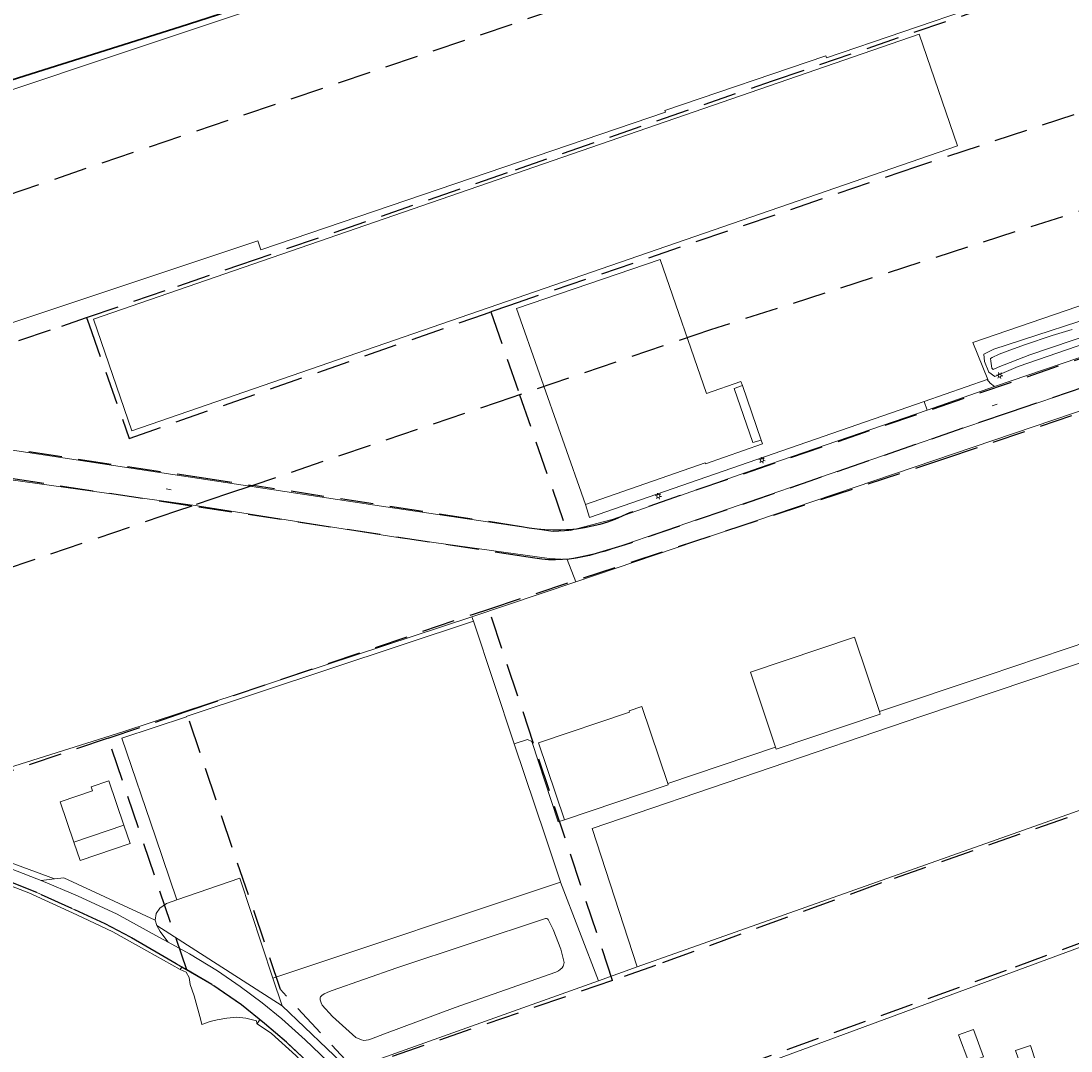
# Model space of a CAD drawing. Header units: metres. Extents: x 89872 to 94585, y 463299 to 469000.
# Tile 170 of 230: x 90567 to 90767, y 466209 to 466406. Entities that reach past the tile are written whole.
import ezdxf
from ezdxf.enums import TextEntityAlignment as Align

# ---------------------------------------------------------------- set-up
doc = ezdxf.new("R2010")
doc.units = ezdxf.units.M
doc.linetypes.add('HIDDEN', pattern=[9.525, 6.35, -3.175])
doc.layers.get('0').update_dxf_attribs({"linetype": 'CONTINUOUS'})
for name, color, linetype, lineweight in [('B-WE-GR-BEPLANTING_CULTUUR-G', 251, 'CONTINUOUS', 13), ('B-WE-IE-TERREINAFSCHEIDING-G', 251, 'CONTINUOUS', 13), ('B-WE-IE-TERREINAFSCHEIDING_KUNSTMATIG_HEKWERK-G', 251, 'CONTINUOUS', 13), ('B-WE-KL-ET_LS_OV_LICHTMAST-S', 251, 'CONTINUOUS', 13), ('B-WE-OG-TOPOGRAFIE_BEBOUWING-GV', 251, 'CONTINUOUS', 13), ('B-WE-OG-TOPOGRAFIE_BEBOUWING_LUIFEL-GV', 251, 'CONTINUOUS', 13), ('B-WE-OG-TOPOGRAFIE_HUISNUMMER-T25', 251, 'CONTINUOUS', 13), ('B-WE-OG-TOPOGRAFIE_STRAATNAAM-T18', 251, 'CONTINUOUS', 13), ('B-WE-OG-TOPOGRAFIE_WATER-GV', 251, 'CONTINUOUS', 13), ('B-WE-VH-VERHARDING-GV', 251, 'CONTINUOUS', 13), ('G04', 7, 'gemeentegr', 35), ('K_BALUSTRADE_0', 251, 'CONTINUOUS', 13), ('Percelen', 10, 'HIDDEN', 25)]:
    doc.layers.add(name, color=color, linetype=linetype, lineweight=lineweight)
doc.styles.get("Standard").update_dxf_attribs({"font": 'isocp.shx'})
doc.linetypes.add('gemeentegr', pattern='A,1,-2.25,[1,RTW.shx,S=1.25,R=0,X=0,Y=0],-2.25', length=5.5)

# ---------------------------------------------------------------- blocks, each defined once
blk = doc.blocks.new('OGT_BLOK2_AUTOCAD_OD_1_FMEBLOCK3')
at = {"layer": 'B-WE-IE-TERREINAFSCHEIDING-G'}
for p, q in [((83.99, 26.86), (83.99, 26.86)), ((-11.77, -3.77), (-6.79, -2.17)), ((-83.99, -26.86), (-77.34, -24.74))]:
    blk.add_line(p, q, dxfattribs=at)
blk = doc.blocks.new('Q_LICHTMAST')
for points in [[(-0.26, 0.15), (-0.52, 0.3)], [(0, 0.3), (0, 0.6)], [(0.26, 0.15), (0.52, 0.3)], [(-0.26, -0.15), (-0.52, -0.3)], [(0, -0.3), (0, -0.6)], [(0.26, -0.15), (0.52, -0.3)]]:
    blk.add_lwpolyline(points)
blk.add_circle((0, 0), 0.3)

msp = doc.modelspace()

# ---------------------------------------------------------------- linework, layer by layer
at = {"layer": 'B-WE-GR-BEPLANTING_CULTUUR-G'}
for p, q in [((90771.07, 466332.1), (90672.38, 466298.66)), ((90670.76, 466302.93), (90672.38, 466298.66)), ((90672.38, 466298.66), (90652.6, 466291.95)), ((90850.28, 466284.08), (90684.09, 466225.21)), ((90614.64, 466223.07), (90616.43, 466217.8)), ((90629.15, 466205.58), (90676.72, 466222.6))]:
    msp.add_line(p, q, dxfattribs=at)
msp.add_lwpolyline([(90773.77, 466230.36), (90773.59, 466230.84), (90705.52, 466205.76), (90700.67, 466203.99)], dxfattribs=at)
at = {"layer": 'B-WE-IE-TERREINAFSCHEIDING-G'}
for p, q in [((90652.6, 466291.95), (90652.86, 466291.18)), ((90689.93, 466260.2), (90710.5, 466267.1)), ((90684.09, 466225.21), (90676.72, 466222.6))]:
    msp.add_line(p, q, dxfattribs=at)
for points in [[(90730.28, 466273.9), (90751.05, 466280.87), (90770.58, 466287.48), (90817.79, 466303.71), (90832.79, 466308.48), (90829.05, 466317.29)], [(90822.21, 466300.88), (90820.77, 466300.75), (90738.18, 466272.96), (90675.5, 466251.59), (90684.09, 466225.21)], [(90462.85, 466281.13), (90538.92, 466255.21), (90586.02, 466270.02), (90652.6, 466291.95)], [(90660.67, 466267.77), (90663.17, 466268.56), (90663.99, 466268.18), (90669.06, 466252.88), (90670.23, 466253.26)], [(90596.3, 466238.03), (90594.35, 466237.3), (90593.08, 466236.41), (90592.37, 466235.39), (90592.19, 466234.16)]]:
    msp.add_lwpolyline(points, dxfattribs=at)
at = {"layer": 'B-WE-IE-TERREINAFSCHEIDING_KUNSTMATIG_HEKWERK-G'}
for points in [[(90750.86, 466337.21), (90750.95, 466337.24), (90748.09, 466344.26), (90807.97, 466364.84)], [(90674.24, 466313.4), (90675.03, 466310.91), (90738.84, 466333.04)]]:
    msp.add_lwpolyline(points, dxfattribs=at)
at = {"layer": 'B-WE-OG-TOPOGRAFIE_BEBOUWING-GV'}
for p, q in [((90652.86, 466291.18), (90598.12, 466272.95)), ((90660.67, 466267.77), (90652.86, 466291.18)), ((90730.28, 466273.9), (90725.53, 466288.08)), ((90689.93, 466260.2), (90684.96, 466274.88)), ((90596.3, 466238.03), (90608.33, 466242.13)), ((90608.33, 466242.13), (90614.64, 466223.07)), ((90614.64, 466223.07), (90669.48, 466241.36))]:
    msp.add_line(p, q, dxfattribs=at)
for points in [[(90689.38, 466388.49), (90720.1, 466398.93), (90720.21, 466398.58), (90749.32, 466408.47), (90746.11, 466417.82), (90754.25, 466420.61), (90752.33, 466426.2), (90744.19, 466423.41), (90735.66, 466448.29), (90712.34, 466440.36), (90712.15, 466440.91), (90659.48, 466423.01), (90659.14, 466423.99)], [(90659.14, 466423.99), (90488.99, 466367.16), (90502, 466327.1), (90611.74, 466363.65), (90612.32, 466361.96), (90689.49, 466388.18), (90689.38, 466388.49)], [(90745.2, 466381.81), (90737.85, 466403.1), (90580.4, 466348.71)], [(90580.4, 466348.71), (90587.76, 466327.42), (90745.2, 466381.81)], [(90697.34, 466334.56), (90688.48, 466360.14), (90661.09, 466350.76), (90674.24, 466313.4)], [(90704.16, 466336.06), (90703.89, 466336.82), (90697.34, 466334.56)], [(90674.24, 466313.4), (90697.06, 466321.33), (90697.12, 466321.15), (90708, 466324.93), (90707.75, 466325.68)], [(90725.53, 466288.08), (90705.7, 466281.44), (90710.5, 466267.1)], [(90684.96, 466274.88), (90682.55, 466274.08), (90682.62, 466273.81), (90665.27, 466267.94), (90670.23, 466253.26)], [(90598.12, 466272.95), (90598.13, 466272.9), (90585.85, 466268.85), (90592.24, 466250), (90596.3, 466238.03)], [(90710.5, 466267.1), (90710.62, 466266.74), (90730.45, 466273.39), (90730.28, 466273.9)], [(90669.48, 466241.36), (90669.45, 466241.46), (90666.6, 466250), (90660.67, 466267.77)], [(90586.21, 466252.27), (90583.34, 466260.71), (90580, 466259.57), (90580.26, 466258.81), (90574.07, 466256.7), (90576.68, 466249.03)], [(90670.23, 466253.26), (90690.01, 466259.95), (90689.93, 466260.2)]]:
    msp.add_lwpolyline(points, dxfattribs=at)
at = {"layer": 'B-WE-OG-TOPOGRAFIE_BEBOUWING_LUIFEL-GV'}
for p, q in [((90707.75, 466325.68), (90704.16, 466336.06)), ((90576.68, 466249.03), (90586.21, 466252.27))]:
    msp.add_line(p, q, dxfattribs=at)
for points in [[(90707.75, 466325.68), (90706.16, 466325.23), (90702.61, 466335.54), (90704.16, 466336.06)], [(90576.68, 466249.03), (90577.87, 466245.53), (90587.4, 466248.77), (90586.21, 466252.27)], [(90748.21, 466213.31), (90745.4, 466212.27), (90747.34, 466207.06), (90750.15, 466208.11), (90748.21, 466213.31)], [(90759.07, 466210.26), (90756.23, 466209.29), (90757.3, 466206.17), (90760.14, 466207.14), (90759.07, 466210.26)]]:
    msp.add_lwpolyline(points, dxfattribs=at)
at = {"layer": 'B-WE-OG-TOPOGRAFIE_STRAATNAAM-T18'}
for p, q in [((90751.77, 466332.21), (90752.72, 466332.54)), ((90594.27, 466316.37), (90595.26, 466316.22))]:
    msp.add_line(p, q, dxfattribs=at)
at = {"layer": 'B-WE-OG-TOPOGRAFIE_WATER-GV'}
for points in [[(90836.7, 466371.77), (90834.1, 466370.91), (90822.68, 466366.91), (90810.47, 466362.71), (90776.3, 466350.87), (90752.11, 466342.98), (90750.22, 466342.03), (90750.36, 466340.67), (90751.15, 466338.62), (90752.28, 466337.83), (90756.76, 466339.73), (90814.84, 466359.73), (90821.3, 466361.98), (90828.81, 466364.28), (90833.62, 466366.22), (90834.14, 466367.08), (90838.32, 466368.54)], [(90767.06, 466346.74), (90763.25, 466345.64), (90757.96, 466343.81), (90754.64, 466342.63), (90753.11, 466342.08), (90751.76, 466341.43), (90751.49, 466341.22), (90751.54, 466340.71), (90751.72, 466339.38), (90751.99, 466339.14), (90752.96, 466339.58), (90758.99, 466341.94), (90775.32, 466347.47)], [(90625.91, 466220.7), (90625.42, 466220.52), (90624.39, 466220.11), (90623.97, 466219.8), (90623.74, 466219.55), (90623.67, 466219.31), (90623.63, 466218.96), (90623.81, 466218.36), (90624.02, 466217.94), (90625.97, 466215.79), (90630.43, 466211.77), (90631.53, 466211.3), (90631.98, 466211.21), (90632.86, 466211.32), (90633.45, 466211.49), (90635.91, 466212.49), (90649.42, 466217.5), (90668.58, 466224.24), (90669.08, 466224.5), (90669.43, 466224.72), (90669.77, 466225.04), (90669.98, 466225.36), (90670.08, 466225.54), (90670.16, 466226.07), (90670.11, 466226.34), (90669.51, 466228.58), (90668.05, 466232.37), (90667.1, 466234.29), (90667, 466234.41), (90666.83, 466234.48), (90666.63, 466234.48)], [(90666.63, 466234.48), (90638.25, 466225.02), (90625.91, 466220.7)]]:
    msp.add_lwpolyline(points, dxfattribs=at)
at = {"layer": 'B-WE-VH-VERHARDING-GV'}
for p, q in [((90738.84, 466333.04), (90750.86, 466337.21)), ((90739.38, 466331.41), (90752.21, 466335.87)), ((90739.38, 466331.41), (90738.84, 466333.04)), ((90573.02, 466241.99), (90570.47, 466241.7)), ((90592.19, 466234.16), (90592.51, 466233.13)), ((90592.51, 466233.13), (90616.43, 466217.8)), ((90597.3, 466225.18), (90596.93, 466224.76)), ((90611.63, 466214.37), (90612.12, 466215.18))]:
    msp.add_line(p, q, dxfattribs=at)
for points in [[(90483.9, 466367.52), (90495.91, 466330.22), (90497.24, 466326.16), (90497.99, 466324.4), (90499.15, 466321.92), (90500.11, 466321.27), (90501.36, 466320.98), (90502.9, 466321.07), (90506.96, 466321.89), (90524.41, 466328.46), (90530.06, 466328.89), (90535.45, 466328.43), (90548.61, 466326.25), (90636.14, 466312.98), (90668.08, 466308.23), (90671.3, 466308.46), (90679.34, 466310.54), (90707.34, 466320.37), (90739.38, 466331.41)], [(90670.76, 466302.93), (90667.3, 466303.08), (90638.91, 466307.07), (90600.23, 466313.14), (90564.66, 466318.07), (90537.76, 466322.52), (90529.36, 466323.11), (90525.67, 466322.22), (90501.07, 466314.47), (90496.79, 466314.41), (90494.26, 466316.36), (90493.23, 466318.01), (90488.75, 466332.91), (90480.59, 466360.48), (90478.56, 466366.24)], [(90752.21, 466335.87), (90777.88, 466344.61), (90807.75, 466354.49), (90815.84, 466357.28), (90826.73, 466360.93), (90832.47, 466363.13), (90839.64, 466365.91)], [(90843.34, 466360.97), (90837.94, 466358.95), (90823.09, 466353.96), (90746.36, 466328.02)], [(90750.86, 466337.21), (90751.4, 466336.5), (90752.21, 466335.87)], [(90746.36, 466328.02), (90678.03, 466304.49), (90674.45, 466303.67), (90670.76, 466302.93)], [(90570.47, 466241.7), (90569.61, 466242.03), (90560.93, 466245.38), (90551.61, 466248.78), (90548.16, 466250), (90541.58, 466252.32), (90531.33, 466255.97), (90518.83, 466260.35), (90504.94, 466265.23), (90500, 466266.94), (90491.07, 466270.04), (90477.48, 466274.55), (90465.62, 466278.4), (90459.81, 466280.23)], [(90493.22, 466266.62), (90500, 466264.53), (90500.87, 466264.26), (90519.15, 466258.02), (90532.39, 466253.17), (90541.68, 466250), (90546.22, 466248.45), (90556.69, 466244.51), (90563.32, 466241.92), (90569.61, 466239.39), (90576.27, 466236.38), (90582.63, 466233.41), (90587.49, 466230.89), (90593.16, 466227.6), (90596.17, 466225.83), (90597.3, 466225.18)], [(90573.02, 466241.99), (90551.2, 466250), (90541.38, 466253.61), (90541.27, 466253.82)], [(90594.64, 466229.97), (90592.91, 466230.92), (90584.93, 466235.28), (90577.35, 466238.79), (90570.47, 466241.7)], [(90573.02, 466241.99), (90574.79, 466242.19), (90592.19, 466234.16)], [(90594.64, 466229.97), (90593.82, 466231.02), (90593.17, 466231.96), (90592.51, 466233.13)], [(90627.19, 466204.85), (90625.1, 466207.18), (90620.76, 466211.33), (90616.37, 466215.32), (90612.56, 466218.35), (90608.42, 466221.51), (90604.07, 466224.46), (90598.74, 466227.71), (90594.64, 466229.97)], [(90598.84, 466221.88), (90598.7, 466223.23), (90598.08, 466224.24), (90596.93, 466224.76)], [(90597.3, 466225.18), (90603, 466221.89), (90608.63, 466218.02), (90612.12, 466215.18)], [(90611.63, 466214.37), (90611.59, 466214.41), (90611.49, 466214.93), (90609.48, 466215.43), (90607.79, 466215.63), (90605.83, 466215.43), (90603.99, 466215.14), (90602.66, 466214.84), (90601.08, 466214.23)], [(90612.12, 466215.18), (90613.04, 466214.43), (90617.26, 466210.86), (90622.17, 466206.21), (90626.83, 466201.04), (90630.9, 466196.22), (90634.93, 466191.14), (90640.43, 466183.73), (90645.27, 466177.19)]]:
    msp.add_lwpolyline(points, dxfattribs=at)
at = {"layer": 'G04', "flags": 128}
msp.add_lwpolyline([(91850.13, 468411.97), (91843.55, 468405.59), (91838.79, 468398.01), (91834.85, 468387.36), (91832.72, 468362.65), (91839.79, 468348.62), (91846.13, 468336.03), (91847.97, 468332.39), (91851.13, 468324.92), (91850.03, 468319.75), (91834.88, 468291.11), (91819.18, 468261.42), (91815.07, 468251.21), (91809.47, 468221.22), (91808.12, 468213.95), (91805.04, 468206.84), (91799.5, 468198.47), (91790.73, 468187.78), (91778.54, 468171.54), (91771.95, 468159.37), (91769.39, 468153.14), (91768.6, 468150.86), (91763, 468134.6), (91760.38, 468127.16), (91756.54, 468118.92), (91728.77, 468069.12), (91738.58, 468072.57), (91752.17, 468076.29), (91760.6, 468078.53), (91779.45, 468084.02), (91788.75, 468086.31), (91791.09, 468086.88), (91802.47, 468089.49), (91812.71, 468091.13), (91823.5, 468092.43), (91835.64, 468093.28), (91848.6, 468093.53), (91857.94, 468093.47), (91872.55, 468092.17), (91890.59, 468090.09), (91909.12, 468087.5), (91924.19, 468085.55), (91938.16, 468084.3), (91949.21, 468083.34), (91956.64, 468083.07), (91965.37, 468084.21), (91979.47, 468086.42), (91997.78, 468090.26), (92000, 468090.88), (92031.09, 468099.48), (92034.39, 468090.57), (92035.39, 468087.87), (92040.67, 468073.65), (92043.61, 468040.61), (92037.46, 468021.89), (92030.27, 468000), (92023.53, 467979.49), (92022.29, 467977.44), (92021.1, 467975.47), (92000, 467940.59), (91998.91, 467938.78), (91980.03, 467907.98), (91941.83, 467844.72), (91928.74, 467852.65), (91917.08, 467845.72), (91909.12, 467836.69), (91903.94, 467827.09), (91903.68, 467826.61), (91895.8, 467791.89), (91888.8, 467767.45), (91888.2, 467765.57), (91884.97, 467755.36), (91883.28, 467750), (91879.67, 467738.58), (91884.22, 467738.34), (91878.28, 467723.67), (91862.36, 467683.91), (91861.52, 467681.81), (91855.02, 467665.48), (91854.54, 467664.27), (91852.88, 467660.11), (91852.36, 467658.81), (91792.47, 467640.26), (91787.65, 467627.75), (91784.38, 467619.38), (91791.33, 467616.4), (91791.2, 467615.51), (91790.82, 467612.97), (91840.8, 467581.24), (91843.65, 467573.99), (91822.14, 467507.77), (91819.61, 467500), (91805.73, 467457.4), (91781.93, 467384.37), (91775.01, 467362.82), (91766.98, 467337.81), (91736.49, 467250), (91715.44, 467189.4), (91714.37, 467186.31), (91684.44, 467099.92), (91660.3, 467030.44), (91649.74, 467000), (91615.16, 466900.35), (91571.28, 466773.64), (91563.09, 466750), (91536.55, 466673.43), (91521.12, 466628.88), (91500, 466568), (91494.85, 466553.15), (91464.02, 466554.89), (91466.58, 466573.13), (91441.36, 466572.1), (91303.2, 466576.33), (91243.76, 466579.12), (91243.75, 466575.59), (91230.75, 466576.46), (91220.08, 466569.55), (91083.3, 466519.09), (91074.4, 466517.41), (91068.38, 466517.36), (91055.96, 466517.87), (91042.08, 466518.46), (91040.64, 466518.05), (91039.53, 466517.65), (91038.82, 466517.17), (91037.76, 466515.52), (91037.23, 466513.35), (91037.06, 466511.43), (91037, 466500), (91036.98, 466496.04), (91016.35, 466494.25), (91015.63, 466494.18), (91000, 466492.83), (90952.55, 466488.72), (90913.64, 466484.41), (90883.49, 466481.07), (90860.97, 466478.57), (90819.4, 466472.75), (90816.53, 466472.26), (90805.15, 466470.33), (90790.9, 466467.91), (90790.65, 466467.83), (90786.49, 466466.39), (90753.81, 466455.65), (90747.39, 466453.54), (90654.55, 466423.04), (90596.98, 466404.49), (90562.47, 466393.6), (90510.48, 466376.89), (90500, 466373.58), (90486.92, 466369.46), (90485.67, 466369.06), (90456.64, 466360.75), (90417.05, 466350.84), (90413.71, 466350), (90358.92, 466337.24), (90356.24, 466336.62), (90306.21, 466324.63), (90267.49, 466315.16), (90257.95, 466312.83), (90231.81, 466306.54), (90222.24, 466304.08), (90207.54, 466309.46), (90195.97, 466315.9), (90194.26, 466316.95), (90176.07, 466328.04), (90175.09, 466328.63), (90174.52, 466328.98), (90157.03, 466338.86), (90140.91, 466347.13), (90137.55, 466348.81), (90121.69, 466356.76), (90115.8, 466359.28), (90113.06, 466360.46), (90103.17, 466364.55), (90096.01, 466367.31), (90093.68, 466368.25), (90084.28, 466372.05), (90073.34, 466375.83), (90065.02, 466379.45), (90055.03, 466376.08), (90052.22, 466375.13), (90000, 466355.18), (89993.35, 466352.63), (89977.66, 466343.27), (89948.17, 466323), (89945.04, 466324.15), (89937.63, 466327.88), (89934.29, 466328.04), (89930.12, 466326.89), (89924.29, 466323.87), (89887.83, 466296.8), (89871.9, 466284.97), (89890.37, 466265.63), (89909.15, 466251.02), (89910.71, 466250), (89924.52, 466240.97), (89938.91, 466234.61), (89946.01, 466232.06), (89972.78, 466223.04), (89991.66, 466217.12), (90000, 466214.72), (90008.93, 466212.15), (90053.17, 466197.99), (90131.05, 466177.04), (90246.78, 466147.88), (90381.64, 466120.49), (90419.11, 466113.14), (90486.12, 466099.12), (90500, 466095.31), (90508.62, 466092.94), (90528.26, 466086.81), (90549.57, 466078.72), (90573.68, 466068.23), (90592.78, 466058.74), (90613.33, 466046.39), (90639.73, 466025.12), (90660.89, 466007.96), (90668.38, 466000), (90669.74, 465998.55), (90706.41, 465954.13), (90719.34, 465939.06), (90732.77, 465921.48), (90749.27, 465894.73), (90758.59, 465878.45), (90765.69, 465864.27), (90769.72, 465854.25), (90777.94, 465830.24), (90785.15, 465805.74), (90795.9, 465764.18), (90799.08, 465750), (90804.64, 465725.13), (90808.64, 465705.73), (90811.48, 465686.28), (90813.51, 465667.73), (90814.33, 465653.29), (90814.31, 465632.37), (90813.48, 465615.87), (90807.88, 465558.14), (90805.43, 465519.02), (90803.42, 465500), (90802.3, 465489.38), (90800.77, 465474.98), (90799.03, 465463.7), (90796.98, 465454.32), (90794.88, 465446.09), (90792.13, 465436.8), (90787.93, 465425.86), (90778.97, 465404.64), (90771.91, 465388.72), (90766.17, 465377.37), (90754.83, 465357.25), (90746.16, 465342.14), (90740.98, 465333.85), (90736.24, 465326.28), (90703.82, 465279.13), (90684, 465250), (90683.4, 465249.12), (90681.27, 465245.99), (90671.63, 465227.59), (90628.18, 465144.59), (90598.58, 465085.52), (90590.82, 465068.2), (90584.47, 465051.19), (90575.96, 465007.11), (90575.96, 465000), (90575.97, 464994.56), (90576.93, 464940.82), (90571.8, 464856.83), (90571.68, 464854.78), (90566.85, 464822.52), (90566.43, 464806.17), (90566.9, 464789.33), (90567.3, 464767.29), (90568.64, 464750), (90569.06, 464744.62), (90570.28, 464725.4), (90570.6, 464708.3), (90570.76, 464689.64), (90572.45, 464670.59), (90574.1, 464660.7), (90577.49, 464644.86), (90582.83, 464625.08), (90590.22, 464593.89), (90596.61, 464572.31), (90608.03, 464538.66), (90617.42, 464505), (90619, 464500), (90620.46, 464495.41), (90635.19, 464457.9), (90649.85, 464420.74), (90666.07, 464382.4), (90684.4, 464339.43), (90711.01, 464289.47), (90721.04, 464269.18), (90730.01, 464250), (90741.62, 464225.18), (90755.85, 464195.33), (90762.73, 464180.92)], dxfattribs=at)
msp.add_lwpolyline([(91850.13, 468411.97), (91843.55, 468405.59), (91838.79, 468398.01), (91834.85, 468387.36), (91832.72, 468362.65), (91839.79, 468348.62), (91846.13, 468336.03), (91847.97, 468332.39), (91851.13, 468324.92), (91850.03, 468319.75), (91834.88, 468291.11), (91819.18, 468261.42), (91815.07, 468251.21), (91809.47, 468221.22), (91808.12, 468213.95), (91805.04, 468206.84), (91799.5, 468198.47), (91790.73, 468187.78), (91778.54, 468171.54), (91771.95, 468159.37), (91769.39, 468153.14), (91768.6, 468150.86), (91763, 468134.6), (91760.38, 468127.16), (91756.54, 468118.92), (91728.77, 468069.12), (91738.58, 468072.57), (91752.17, 468076.29), (91760.6, 468078.53), (91779.45, 468084.02), (91788.75, 468086.31), (91791.09, 468086.88), (91802.47, 468089.49), (91812.71, 468091.13), (91823.5, 468092.43), (91835.64, 468093.28), (91848.6, 468093.53), (91857.94, 468093.47), (91872.55, 468092.17), (91890.59, 468090.09), (91909.12, 468087.5), (91924.19, 468085.55), (91938.16, 468084.3), (91949.21, 468083.34), (91956.64, 468083.07), (91965.37, 468084.21), (91979.47, 468086.42), (91997.78, 468090.26), (92000, 468090.88), (92031.09, 468099.48), (92034.39, 468090.57), (92035.39, 468087.87), (92040.67, 468073.65), (92043.61, 468040.61), (92037.46, 468021.89), (92030.27, 468000), (92023.53, 467979.49), (92022.29, 467977.44), (92021.1, 467975.47), (92000, 467940.59), (91998.91, 467938.78), (91980.03, 467907.98), (91941.83, 467844.72), (91928.74, 467852.65), (91917.08, 467845.72), (91909.12, 467836.69), (91903.94, 467827.09), (91903.68, 467826.61), (91895.8, 467791.89), (91888.8, 467767.45), (91888.2, 467765.57), (91884.97, 467755.36), (91883.28, 467750), (91879.67, 467738.58), (91884.22, 467738.34), (91878.28, 467723.67), (91862.36, 467683.91), (91861.52, 467681.81), (91855.02, 467665.48), (91854.54, 467664.27), (91852.88, 467660.11), (91852.36, 467658.81), (91792.47, 467640.26), (91787.65, 467627.75), (91784.38, 467619.38), (91791.33, 467616.4), (91791.2, 467615.51), (91790.82, 467612.97), (91840.8, 467581.24), (91843.65, 467573.99), (91822.14, 467507.77), (91819.61, 467500), (91805.73, 467457.4), (91781.93, 467384.37), (91775.01, 467362.82), (91766.98, 467337.81), (91736.49, 467250), (91715.44, 467189.4), (91714.37, 467186.31), (91684.44, 467099.92), (91660.3, 467030.44), (91649.74, 467000), (91615.16, 466900.35), (91571.28, 466773.64), (91563.09, 466750), (91536.55, 466673.43), (91521.12, 466628.88), (91500, 466568), (91494.85, 466553.15), (91464.02, 466554.89), (91466.58, 466573.13), (91441.36, 466572.1), (91303.2, 466576.33), (91243.76, 466579.12), (91243.75, 466575.59), (91230.75, 466576.46), (91220.08, 466569.55), (91083.3, 466519.09), (91074.4, 466517.41), (91068.38, 466517.36), (91055.96, 466517.87), (91042.08, 466518.46), (91040.64, 466518.05), (91039.53, 466517.65), (91038.82, 466517.17), (91037.76, 466515.52), (91037.23, 466513.35), (91037.06, 466511.43), (91037, 466500), (91036.98, 466496.04), (91016.35, 466494.25), (91015.63, 466494.18), (91000, 466492.83), (90952.55, 466488.72), (90913.64, 466484.41), (90883.49, 466481.07), (90860.97, 466478.57), (90819.4, 466472.75), (90816.53, 466472.26), (90805.15, 466470.33), (90790.9, 466467.91), (90790.65, 466467.83), (90786.49, 466466.39), (90753.81, 466455.65), (90747.39, 466453.54), (90654.55, 466423.04), (90596.98, 466404.49), (90562.47, 466393.6), (90510.48, 466376.89), (90500, 466373.58), (90486.92, 466369.46), (90485.67, 466369.06), (90456.64, 466360.75), (90417.05, 466350.84), (90413.71, 466350), (90358.92, 466337.24), (90356.24, 466336.62), (90306.21, 466324.63), (90267.49, 466315.16), (90257.95, 466312.83), (90231.81, 466306.54), (90222.24, 466304.08), (90207.54, 466309.46), (90195.97, 466315.9), (90194.26, 466316.95), (90176.07, 466328.04), (90175.09, 466328.63), (90174.52, 466328.98), (90157.03, 466338.86), (90140.91, 466347.13), (90137.55, 466348.81), (90121.69, 466356.76), (90115.8, 466359.28), (90113.06, 466360.46), (90103.17, 466364.55), (90096.01, 466367.31), (90093.68, 466368.25), (90084.28, 466372.05), (90073.34, 466375.83), (90065.02, 466379.45), (90055.03, 466376.08), (90052.22, 466375.13), (90000, 466355.18), (89993.35, 466352.63), (89977.66, 466343.27), (89948.17, 466323), (89945.04, 466324.15), (89937.63, 466327.88), (89934.29, 466328.04), (89930.12, 466326.89), (89924.29, 466323.87), (89887.83, 466296.8), (89871.9, 466284.97), (89890.37, 466265.63), (89909.15, 466251.02), (89910.71, 466250), (89924.52, 466240.97), (89938.91, 466234.61), (89946.01, 466232.06), (89972.78, 466223.04), (89991.66, 466217.12), (90000, 466214.72), (90008.93, 466212.15), (90053.17, 466197.99), (90131.05, 466177.04), (90246.78, 466147.88), (90381.64, 466120.49), (90419.11, 466113.14), (90486.12, 466099.12), (90500, 466095.31), (90508.62, 466092.94), (90528.26, 466086.81), (90549.57, 466078.72), (90573.68, 466068.23), (90592.78, 466058.74), (90613.33, 466046.39), (90639.73, 466025.12), (90660.89, 466007.96), (90668.38, 466000), (90669.74, 465998.55), (90706.41, 465954.13), (90719.34, 465939.06), (90732.77, 465921.48), (90749.27, 465894.73), (90758.59, 465878.45), (90765.69, 465864.27), (90769.72, 465854.25), (90777.94, 465830.24), (90785.15, 465805.74), (90795.9, 465764.18), (90799.08, 465750), (90804.64, 465725.13), (90808.64, 465705.73), (90811.48, 465686.28), (90813.51, 465667.73), (90814.33, 465653.29), (90814.31, 465632.37), (90813.48, 465615.87), (90807.88, 465558.14), (90805.43, 465519.02), (90803.42, 465500), (90802.3, 465489.38), (90800.77, 465474.98), (90799.03, 465463.7), (90796.98, 465454.32), (90794.88, 465446.09), (90792.13, 465436.8), (90787.93, 465425.86), (90778.97, 465404.64), (90771.91, 465388.72), (90766.17, 465377.37), (90754.83, 465357.25), (90746.16, 465342.14), (90740.98, 465333.85), (90736.24, 465326.28), (90703.82, 465279.13), (90684, 465250), (90683.4, 465249.12), (90681.27, 465245.99), (90671.63, 465227.59), (90628.18, 465144.59), (90598.58, 465085.52), (90590.82, 465068.2), (90584.47, 465051.19), (90575.96, 465007.11), (90575.96, 465000), (90575.97, 464994.56), (90576.93, 464940.82), (90571.8, 464856.83), (90571.68, 464854.78), (90566.85, 464822.52), (90566.43, 464806.17), (90566.9, 464789.33), (90567.3, 464767.29), (90568.64, 464750), (90569.06, 464744.62), (90570.28, 464725.4), (90570.6, 464708.3), (90570.76, 464689.64), (90572.45, 464670.59), (90574.1, 464660.7), (90577.49, 464644.86), (90582.83, 464625.08), (90590.22, 464593.89), (90596.61, 464572.31), (90608.03, 464538.66), (90617.42, 464505), (90619, 464500), (90620.46, 464495.41), (90635.19, 464457.9), (90649.85, 464420.74), (90666.07, 464382.4), (90684.4, 464339.43), (90711.01, 464289.47), (90721.04, 464269.18), (90730.01, 464250), (90741.62, 464225.18), (90755.85, 464195.33), (90762.73, 464180.92)], dxfattribs=at)
at = {"layer": 'K_BALUSTRADE_0'}
for p, q in [((90676.72, 466222.6), (90669.48, 466241.36)), ((90616.43, 466217.8), (90629.15, 466205.58))]:
    msp.add_line(p, q, dxfattribs=at)
for points in [[(90492.93, 466265.67), (90499.04, 466263.88), (90500, 466263.55), (90522.07, 466255.94), (90539.24, 466250), (90540.67, 466249.51), (90555.93, 466244), (90568.07, 466239.32), (90577.28, 466235.13), (90584.1, 466231.9), (90590.57, 466228.27), (90596.93, 466224.76)], [(90598.84, 466221.88), (90599.62, 466219.69), (90600.92, 466215.09), (90601.08, 466214.23)], [(90611.63, 466214.37), (90614.38, 466212.51), (90619.03, 466208.35), (90624.25, 466202.76), (90629.14, 466197.07), (90635.3, 466189.25), (90638.61, 466185), (90640.54, 466182.53)]]:
    msp.add_lwpolyline(points, dxfattribs=at)
at = {"layer": 'Percelen'}
for p, q in [((90656.18, 466350.1), (90661.67, 466334.32)), ((90661.67, 466334.32), (90670.64, 466308.54)), ((90679.41, 466222.66), (90655.79, 466293.46)), ((90583.22, 466268.84), (90598.12, 466273.9)), ((90583.22, 466268.84), (90534.74, 466252.37)), ((90598.2, 466224.66), (90583.22, 466268.84)), ((90679.41, 466222.66), (90630.17, 466205.64))]:
    msp.add_line(p, q, dxfattribs=at)
for points in [[(90753.81, 466455.65), (90747.39, 466453.54), (90654.55, 466423.04), (90596.98, 466404.49), (90562.47, 466393.6), (90510.48, 466376.89), (90486.92, 466369.46), (90486.1, 466369.2)], [(90759.41, 466438.58), (90493.73, 466348.53), (90492.9, 466348.26)], [(90579.11, 466349.03), (90596.51, 466355.05), (90608.32, 466359.07), (90660.87, 466377.21), (90709.91, 466394.18), (90750.65, 466408.14), (90777.08, 466417.09)], [(90785.47, 466393.67), (90737.38, 466377.79), (90659.76, 466351.35), (90656.18, 466350.1)], [(90802.9, 466380.4), (90801.48, 466379.93), (90698.09, 466346.69), (90661.67, 466334.32)], [(90839.52, 466366.14), (90827.2, 466361.08), (90809.46, 466355.17), (90682.62, 466311.78), (90681.26, 466311.14), (90679.86, 466310.56), (90678.44, 466310.05), (90676.99, 466309.61), (90675.52, 466309.24), (90674.04, 466308.95), (90672.55, 466308.72), (90671.05, 466308.56), (90670.64, 466308.54)], [(90842.4, 466360.41), (90840.92, 466359.89), (90823.43, 466354.07), (90755.21, 466331.03), (90681.79, 466305.69), (90676.28, 466304.05), (90675.02, 466303.69), (90673.74, 466303.39), (90672.45, 466303.15), (90671.15, 466302.98), (90669.84, 466302.88), (90668.52, 466302.84), (90667.21, 466302.87), (90665.9, 466302.97), (90664.6, 466303.13), (90663.31, 466303.36), (90599.2, 466313.1)], [(90538.85, 466335.61), (90538.9, 466335.62), (90539.19, 466335.72), (90566.22, 466344.68), (90574.36, 466347.39), (90579.11, 466349.03)], [(90579.11, 466349.03), (90579.61, 466347.62), (90587.21, 466326.01), (90654.96, 466349.68), (90656.18, 466350.1)], [(90655.79, 466293.46), (90742.96, 466322.2), (90797.51, 466340.71)], [(90661.67, 466334.32), (90660.21, 466333.82), (90610.78, 466317.03)], [(90539.84, 466327.71), (90600.56, 466318.6), (90610.78, 466317.03)], [(90599.2, 466313.1), (90535.83, 466322.72)], [(90610.78, 466317.03), (90605.99, 466315.4), (90599.2, 466313.1)], [(90670.64, 466308.54), (90669.54, 466308.48), (90668.03, 466308.47), (90666.52, 466308.54), (90665.01, 466308.67), (90663.51, 466308.88), (90662.03, 466309.16), (90610.78, 466317.03)], [(90599.2, 466313.1), (90596.27, 466312.1), (90540.52, 466293.17), (90484.07, 466271.01)], [(90598.12, 466273.9), (90652.9, 466292.5), (90655.79, 466293.46)], [(90630.17, 466205.64), (90616.07, 466220.94), (90598.12, 466273.9)], [(90816.86, 466271.64), (90804.93, 466267.34), (90793.02, 466263.15), (90730.68, 466241.24), (90687.59, 466225.51), (90679.41, 466222.66)], [(90598.2, 466224.66), (90596.17, 466225.83), (90593.16, 466227.6), (90587.49, 466230.89), (90582.63, 466233.41), (90576.27, 466236.38), (90569.61, 466239.39), (90563.32, 466241.92), (90556.69, 466244.51), (90546.22, 466248.45), (90534.74, 466252.37)], [(90641.01, 466182.95), (90703.76, 466206.26), (90756.26, 466225.25), (90800.92, 466241.76), (90822.63, 466249.78)], [(90624.47, 466203.66), (90622.17, 466206.21), (90617.26, 466210.86), (90613.04, 466214.43), (90608.63, 466218.02), (90603, 466221.89), (90598.2, 466224.66)]]:
    msp.add_lwpolyline(points, dxfattribs=at)

# ---------------------------------------------------------------- block references
at = {"layer": 'B-WE-IE-TERREINAFSCHEIDING-G'}
msp.add_blockref('OGT_BLOK2_AUTOCAD_OD_1_FMEBLOCK3', (90570.57, 466396.18), dxfattribs=at)
at = {"layer": 'B-WE-KL-ET_LS_OV_LICHTMAST-S'}
for p, rotation in [((90753.21, 466337.99), 23.0149458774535), ((90707.91, 466321.85), 19.01292913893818), ((90688.15, 466315), 19.32995085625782)]:
    msp.add_blockref('Q_LICHTMAST', p, dxfattribs=dict(at, rotation=rotation))

# ---------------------------------------------------------------- texts
at = {"layer": 'B-WE-OG-TOPOGRAFIE_HUISNUMMER-T25'}
for s, rotation, p in [('63A', 19.1, (90709.6, 466386.9)), ('4', 19, (90701.91, 466329.9)), ('9', 18.8, (90580.64, 466253.01))]:
    msp.add_text(s, height=0.0025, rotation=rotation, dxfattribs=at).set_placement(p, align=Align.MIDDLE)
at = {"layer": 'B-WE-OG-TOPOGRAFIE_STRAATNAAM-T18'}
for rotation, p in [(18.9061, (90751.77, 466332.21)), (351.084, (90594.27, 466316.37))]:
    msp.add_text('Langenakker', height=0.005, rotation=rotation, dxfattribs=at).set_placement(p, align=Align.MIDDLE)

doc.saveas('drawing.dxf')
